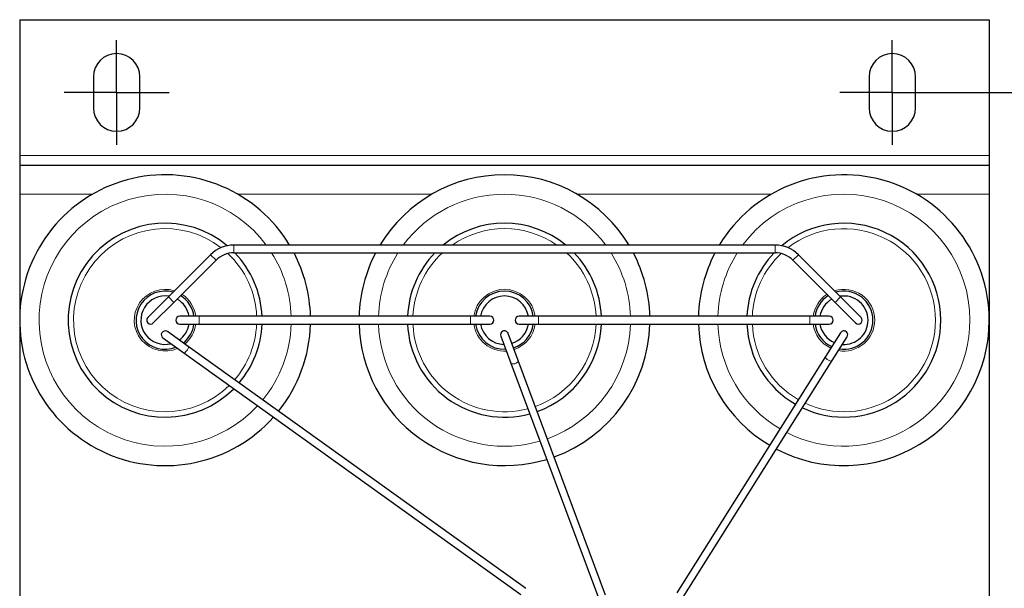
# Model space of a CAD drawing. Header units: millimetres. Extents: x 5 to 418, y 2 to 292.
# Tile 6 of 41: x 79 to 129, y 112 to 141. Entities that reach past the tile are written whole.
import ezdxf

# ---------------------------------------------------------------- set-up
doc = ezdxf.new("R2010")
doc.units = ezdxf.units.MM
doc.layers.add('SLD-0', color=7, linetype='Continuous')
doc.styles.add('SLDTEXTSTYLE0', font='TXT', dxfattribs={"width": 0.605})
doc.dimstyles.new('SLDDIMSTYLE0', dxfattribs={"dimtxt": 3.5, "dimasz": 3.302, "dimexe": 0, "dimexo": 0.0625, "dimgap": 0.875, "dimtad": 1, "dimlfac": 2, "dimrnd": 1e-09, "dimzin": 12, "dimdsep": 46, "dimtxsty": 'SLDTEXTSTYLE0', "dimsah": 1, "dimcen": 0.09, "dimadec": 0, "dimazin": 3, "dimtfac": 1, "dimtofl": 0, "dimtmove": 0, "dimatfit": 3, "dimfxl": 1, "dimfrac": 2, "dimtolj": 1, "dimtzin": 12, "dimarcsym": 0})

# ---------------------------------------------------------------- blocks, each defined once
blk = doc.blocks.new('_D_4')
at = {"layer": 'SLD-0', "color": 7}
for p, q in [((126.212, 137.397), (143.371, 137.397)), ((142.371, 89.897), (142.371, 137.397)), ((126.212, 89.897), (143.371, 89.897))]:
    blk.add_line(p, q, dxfattribs=at)
for points in [[(142.371, 137.397), (141.863, 134.095), (142.879, 134.095)], [(142.371, 89.897), (142.879, 93.199), (141.863, 93.199)]]:
    blk.add_solid(points, dxfattribs=at)
at = {"layer": 'SLD-0', "color": 7, "insert": (137.86, 110.973), "char_height": 3.5, "attachment_point": 1, "rotation": 90, "style": 'SLDTEXTSTYLE0'}
blk.add_mtext('95', dxfattribs=at)
blk = doc.blocks.new('SW_CENTERMARKSYMBOL_2')
at = {"layer": 'SLD-0', "color": 0}
for p, q in [((0, 1.5), (0, 2.7)), ((0, 0), (0, 1.5)), ((-1.5, 0), (-2.7, 0)), ((0, 0), (-1.5, 0)), ((0, 0), (0, -1.5)), ((0, 0), (1.5, 0)), ((1.5, 0), (2.7, 0)), ((0, -1.5), (0, -2.7))]:
    blk.add_line(p, q, dxfattribs=at)
blk = doc.blocks.new('SW_CENTERMARKSYMBOL_3')
at = {"layer": 'SLD-0', "color": 0}
for p, q in [((0, 1.5), (0, 2.7)), ((0, 0), (0, 1.5)), ((-1.5, 0), (-2.7, 0)), ((0, 0), (-1.5, 0)), ((0, 0), (0, -1.5)), ((0, 0), (1.5, 0)), ((1.5, 0), (2.7, 0)), ((0, -1.5), (0, -2.7))]:
    blk.add_line(p, q, dxfattribs=at)

msp = doc.modelspace()

# ---------------------------------------------------------------- linework, layer by layer
at = {"color": 7, "linetype": 'Continuous', "lineweight": 25}
for p, q in [((78.512, 141.1468), (78.512, 134.1468)), ((78.512, 141.1468), (128.512, 141.1468)), ((128.512, 141.1468), (128.512, 134.1468)), ((82.312, 138.1968), (82.312, 136.5968)), ((84.712, 136.5968), (84.712, 138.1968)), ((122.312, 138.1968), (122.312, 136.5968)), ((124.712, 136.5968), (124.712, 138.1968)), ((78.512, 134.1468), (78.512, 133.6468)), ((128.512, 134.1468), (128.512, 133.6468)), ((78.512, 133.6468), (78.512, 132.1468)), ((78.512, 133.6468), (128.512, 133.6468)), ((128.512, 133.6468), (128.512, 132.1468)), ((78.512, 132.1468), (78.512, 95.1468)), ((128.512, 132.1468), (128.512, 95.1468)), ((117.4657, 129.5218), (89.5583, 129.5218)), ((88.3562, 129.0239), (86.1812, 126.8489)), ((89.5583, 129.1218), (117.4657, 129.1218)), ((120.8428, 126.8489), (118.6678, 129.0239)), ((86.4641, 126.566), (88.6391, 128.741)), ((118.3849, 128.741), (120.5599, 126.566)), ((86.1812, 126.8489), (85.1206, 125.7882)), ((85.4034, 125.5054), (86.4641, 126.566)), ((120.5599, 126.566), (121.6206, 125.5054)), ((121.9034, 125.7882), (120.8428, 126.8489)), ((87.762, 125.8468), (86.762, 125.8468)), ((86.762, 125.4468), (87.762, 125.4468)), ((101.762, 125.8468), (87.762, 125.8468)), ((87.762, 125.4468), (101.762, 125.4468)), ((102.762, 125.8468), (101.762, 125.8468)), ((101.762, 125.4468), (102.762, 125.4468)), ((105.262, 125.8468), (104.262, 125.8468)), ((104.262, 125.4468), (105.262, 125.4468)), ((119.262, 125.8468), (105.262, 125.8468)), ((105.262, 125.4468), (119.262, 125.4468)), ((120.262, 125.8468), (119.262, 125.8468)), ((119.262, 125.4468), (120.262, 125.4468)), ((86.0995, 125.0766), (86.1286, 125.0593)), ((87.2027, 124.2889), (86.1286, 125.0593)), ((104.2188, 123.5724), (103.6994, 124.9666)), ((120.8427, 125.0033), (120.0712, 123.7776)), ((85.8954, 124.7343), (86.9696, 123.9639)), ((103.3246, 124.827), (103.8439, 123.4328)), ((120.4098, 123.5645), (121.1813, 124.7902)), ((86.9696, 123.9639), (104.357, 111.4932)), ((104.5901, 111.8183), (87.2027, 124.2889)), ((103.8439, 123.4328), (108.3532, 111.3271)), ((108.728, 111.4668), (104.2188, 123.5724)), ((120.0712, 123.7776), (112.395, 111.5823)), ((112.7336, 111.3692), (120.4098, 123.5645)), ((104.5972, 111.8096), (104.5901, 111.8183))]:
    msp.add_line(p, q, dxfattribs=at)
at = {"color": 7, "linetype": 'Continuous', "lineweight": 18}
for p, q in [((78.512, 134.1468), (128.512, 134.1468)), ((78.512, 132.1468), (82.2704, 132.1468)), ((89.7537, 132.1468), (99.7704, 132.1468)), ((107.2537, 132.1468), (117.2704, 132.1468)), ((124.7537, 132.1468), (128.512, 132.1468)), ((89.5583, 129.1218), (89.5583, 129.5218)), ((117.4657, 129.1218), (117.4657, 129.5218)), ((88.6391, 128.741), (88.3562, 129.0239)), ((118.3849, 128.741), (118.6678, 129.0239)), ((86.4641, 126.566), (86.1812, 126.8489)), ((120.5599, 126.566), (120.8428, 126.8489)), ((87.762, 125.8468), (87.762, 125.6468)), ((87.762, 125.6468), (87.762, 125.4468)), ((101.762, 125.8468), (101.762, 125.6468)), ((101.762, 125.6468), (101.762, 125.4468)), ((105.262, 125.8468), (105.262, 125.4468)), ((119.262, 125.8468), (119.262, 125.4468)), ((87.2099, 124.2803), (87.2027, 124.2889))]:
    msp.add_line(p, q, dxfattribs=at)
at = {"color": 7, "linetype": 'Continuous', "lineweight": 18, "flags": 128}
for points in [[(86.9696, 123.9639), (86.9841, 123.9596), (87.0212, 123.9721), (87.0683, 124.008), (87.1181, 124.062), (87.163, 124.1258), (87.1962, 124.1897), (87.2127, 124.2439), (87.2099, 124.2803)], [(103.8439, 123.4328), (103.8623, 123.4089), (103.9087, 123.3905), (103.9738, 123.3891), (104.0477, 123.405)], [(104.0477, 123.405), (104.1191, 123.4358), (104.1771, 123.4767), (104.2129, 123.5215), (104.2211, 123.5635), (104.2188, 123.5724)], [(120.0712, 123.7776), (120.0663, 123.7663), (120.0703, 123.7248), (120.1001, 123.675), (120.1514, 123.6247), (120.2162, 123.5814)], [(120.2162, 123.5814), (120.2847, 123.5518), (120.3465, 123.5403), (120.3921, 123.5488), (120.4098, 123.5645)]]:
    msp.add_lwpolyline(points, dxfattribs=at)
at = {"color": 7, "linetype": 'Continuous', "lineweight": 25}
for centre, radius, start, end in [((83.512, 138.1968), 1.2, 0, 180), ((123.512, 138.1968), 1.2, 0, 180), ((83.512, 136.5968), 1.2, 180, 0), ((123.512, 136.5968), 1.2, 180, 0), ((86.012, 125.6468), 7.5, 31.10892, 318.15522), ((103.512, 125.6468), 7.5, 31.10892, 148.89108), ((121.012, 125.6468), 7.5, 0, 148.89108), ((86.012, 125.6468), 5, 50.172, 315.03441), ((103.512, 125.6468), 5, 50.80503, 129.19497), ((121.012, 125.6468), 5, 0, 129.828), ((89.5583, 127.8218), 1.7, 90, 135), ((117.4657, 127.8218), 1.7, 45, 90), ((89.5583, 127.8218), 1.3, 90, 135), ((86.012, 125.6468), 5, 2.29244, 44.02722), ((86.012, 125.6468), 7.5, 1.52807, 27.60241), ((103.512, 125.6468), 7.5, 152.39759, 178.47193), ((103.512, 125.6468), 5, 135.97278, 177.70756), ((103.512, 125.6468), 5, 2.29244, 44.02722), ((103.512, 125.6468), 7.5, 1.52807, 27.60241), ((121.012, 125.6468), 7.5, 152.39759, 178.47193), ((121.012, 125.6468), 5, 135.97278, 177.70756), ((117.4657, 127.8218), 1.3, 45, 90), ((86.012, 125.6468), 1.5, 74.13616, 291.69226), ((103.512, 125.6468), 1.5, 7.66226, 172.33774), ((121.012, 125.6468), 1.5, 0, 105.86384), ((86.012, 125.6468), 1.25, 80.75102, 283.99302), ((86.012, 125.6468), 1.25, 9.2069, 60.32323), ((86.012, 125.6468), 1.5, 7.66226, 57.72196), ((103.512, 125.6468), 1.25, 9.2069, 170.7931), ((121.012, 125.6468), 1.5, 122.27804, 172.33774), ((121.012, 125.6468), 1.25, 119.67677, 170.7931), ((121.012, 125.6468), 1.25, 0, 99.24898), ((85.262, 125.6468), 0.2, 135, 315), ((86.762, 125.6468), 0.2, 90, 180), ((86.762, 125.6468), 0.2, 180, 270), ((86.012, 125.6468), 1.25, 305.23019, 350.7931), ((86.012, 125.6468), 1.5, 308.51008, 352.33774), ((86.012, 125.6468), 5, 319.65381, 357.70756), ((86.012, 125.6468), 7.5, 321.22151, 358.47193), ((103.512, 125.6468), 7.5, 181.52807, 286.89992), ((103.512, 125.6468), 5, 182.29244, 285.13066), ((103.512, 125.6468), 1.5, 187.66226, 272.49941), ((103.512, 125.6468), 1.25, 189.2069, 268.74907), ((102.762, 125.6468), 0.2, 0, 90), ((102.762, 125.6468), 0.2, 270, 0), ((103.512, 125.6468), 1.25, 287.59628, 350.7931), ((103.512, 125.6468), 1.5, 288.06887, 352.33774), ((104.262, 125.6468), 0.2, 90, 270), ((103.512, 125.6468), 5, 289.72186, 357.70756), ((103.512, 125.6468), 7.5, 289.95792, 358.47193), ((121.012, 125.6468), 7.5, 181.52807, 239.3365), ((121.012, 125.6468), 5, 182.29244, 240.09905), ((121.012, 125.6468), 7.5, 242.39699, 0), ((121.012, 125.6468), 5, 244.69867, 0), ((121.012, 125.6468), 1.5, 187.66226, 245.45596), ((121.012, 125.6468), 1.25, 189.2069, 246.99684), ((120.262, 125.6468), 0.2, 270, 90), ((121.012, 125.6468), 1.5, 261.37039, 0), ((121.012, 125.6468), 1.25, 266.47258, 0), ((121.762, 125.6468), 0.2, 225, 45), ((86.012, 124.8968), 0.2, 64.05395, 234.35105), ((103.512, 124.8968), 0.2, 115.80409, 200.43002), ((103.512, 124.8968), 0.2, 20.43002, 115.80409), ((121.012, 124.8968), 0.2, 49.99806, 147.81207), ((121.012, 124.8968), 0.2, 327.81207, 49.99806)]:
    msp.add_arc(centre, radius, start, end, dxfattribs=at)
at = {"color": 7, "linetype": 'Continuous', "lineweight": 18}
for centre, radius, start, end in [((86.012, 125.6468), 6.5, 36.59493, 317.19737), ((103.512, 125.6468), 6.5, 36.59493, 143.40507), ((121.012, 125.6468), 6.5, 0, 143.40507), ((86.012, 125.6468), 4.7232, 52.36922, 314.48316), ((103.512, 125.6468), 4.7232, 55.12623, 124.87377), ((121.012, 125.6468), 4.7232, 0, 127.63078), ((86.012, 125.6468), 4.7232, 2.42685, 46.71102), ((86.012, 125.6468), 6.5, 1.76323, 32.31783), ((103.512, 125.6468), 6.5, 147.68217, 178.23677), ((103.512, 125.6468), 4.7232, 132.63142, 177.57315), ((103.512, 125.6468), 4.7232, 2.42685, 47.36858), ((103.512, 125.6468), 6.5, 1.76323, 32.31783), ((121.012, 125.6468), 6.5, 147.68217, 178.23677), ((121.012, 125.6468), 4.7232, 133.28898, 177.57315), ((86.012, 125.6468), 1.5923, 72.30169, 293.79589), ((86.012, 125.6468), 1.5923, 7.21586, 56.97355), ((103.512, 125.6468), 1.5923, 7.21586, 172.78414), ((121.012, 125.6468), 1.5923, 123.02645, 172.78414), ((121.012, 125.6468), 1.5923, 0, 107.69831), ((86.012, 125.6468), 1.5923, 309.44991, 352.78414), ((86.012, 125.6468), 4.7232, 319.37789, 357.57315), ((86.012, 125.6468), 6.5, 320.73944, 358.23677), ((103.512, 125.6468), 6.5, 181.76323, 286.35597), ((103.512, 125.6468), 4.7232, 182.42685, 284.81916), ((103.512, 125.6468), 1.5923, 187.21586, 273.57046), ((103.512, 125.6468), 1.5923, 288.20575, 352.78414), ((103.512, 125.6468), 4.7232, 289.68036, 357.57315), ((103.512, 125.6468), 6.5, 289.88528, 358.23677), ((121.012, 125.6468), 6.5, 181.76323, 239.5711), ((121.012, 125.6468), 4.7232, 182.42685, 240.23314), ((121.012, 125.6468), 6.5, 243.10424, 0), ((121.012, 125.6468), 4.7232, 245.10435, 0), ((121.012, 125.6468), 1.5923, 187.21586, 245.01065), ((121.012, 125.6468), 1.5923, 259.93062, 0)]:
    msp.add_arc(centre, radius, start, end, dxfattribs=at)

# ---------------------------------------------------------------- block references
at = {"layer": 'SLD-0', "color": 7}
for name, p in [('SW_CENTERMARKSYMBOL_2', (83.512, 137.3968)), ('SW_CENTERMARKSYMBOL_3', (123.512, 137.3968))]:
    msp.add_blockref(name, p, dxfattribs=at)

# ---------------------------------------------------------------- dimensions: what is measured, and where the dimension line sits
dim = msp.add_linear_dim(base=(142.3715, 137.3968), p1=(126.212, 89.8968), p2=(126.212, 137.3968), angle=90, dimstyle='SLDDIMSTYLE0', dxfattribs=at)
dim.commit()
dim.dimension.update_dxf_attribs({"geometry": '_D_4', "text_midpoint": (142.3715, 113.6468), "dimtype": 160})

doc.saveas('drawing.dxf')
